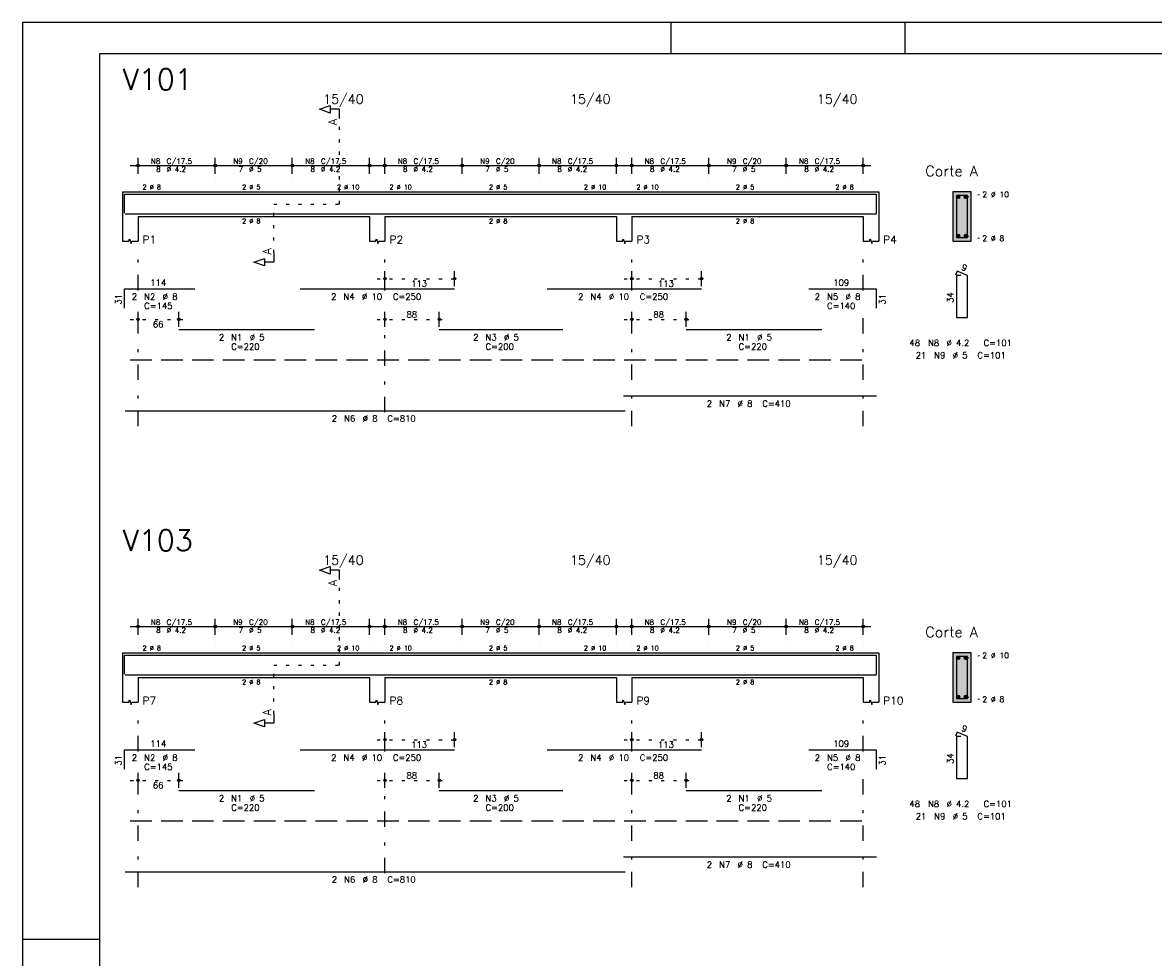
# Model space of a CAD drawing. Extents: x 0 to 84.1, y 0 to 59.4.
# Tile 2 of 7: x 0 to 36.6, y 29.1 to 59.4. Entities that reach past the tile are written whole.
import ezdxf

# ---------------------------------------------------------------- set-up
doc = ezdxf.new("R2010")
doc.units = 0
doc.header["$MEASUREMENT"] = 0
for name, pattern in [('ESTILO_TQS_0001', [1, 0.7, -0.3]), ('ESTILO_TQS_0002', [0.4, 0.1, -0.3]), ('ESTILO_TQS_0003', [1.5, 0.5, -0.4, 0.1, -0.5])]:
    doc.linetypes.add(name, pattern=pattern)
for name, color, linetype in [('1', 1, 'CONTINUOUS'), ('2', 2, 'CONTINUOUS'), ('4', 4, 'CONTINUOUS'), ('6', 6, 'CONTINUOUS'), ('7', 7, 'CONTINUOUS'), ('9', 9, 'CONTINUOUS')]:
    doc.layers.add(name, color=color, linetype=linetype)
doc.styles.get("Standard").update_dxf_attribs({"font": 'ROMANS.SHX'})

msp = doc.modelspace()

# ---------------------------------------------------------------- linework, layer by layer
at = {"layer": '1', "linetype": 'ESTILO_TQS_0002'}
for p, q in [((10.265, 53.52), (10.265, 56.29)), ((8.14, 51.935), (8.14, 53.52)), ((8.14, 53.52), (10.265, 53.52)), ((30.565, 53.745), (31.01, 53.83)), ((30.565, 52.495), (31.01, 52.41)), ((11.49, 51.1), (14.249, 51.1)), ((19.49, 51.1), (22.249, 51.1)), ((3.49, 49.78), (5.31, 49.78)), ((11.49, 49.78), (13.751, 49.78)), ((19.49, 49.78), (21.751, 49.78)), ((10.265, 38.58), (10.265, 41.35)), ((30.565, 38.805), (31.01, 38.89)), ((8.14, 36.995), (8.14, 38.58)), ((8.14, 38.58), (10.265, 38.58)), ((30.565, 37.555), (31.01, 37.47)), ((11.49, 36.16), (14.249, 36.16)), ((19.49, 36.16), (22.249, 36.16)), ((3.49, 34.84), (5.31, 34.84)), ((11.49, 34.84), (13.751, 34.84)), ((19.49, 34.84), (21.751, 34.84))]:
    msp.add_line(p, q, dxfattribs=at)
at = {"layer": '1', "linetype": 'ESTILO_TQS_0001'}
for p, q in [((3.49, 48.475), (27.49, 48.475)), ((3.49, 33.535), (27.49, 33.535))]:
    msp.add_line(p, q, dxfattribs=at)
at = {"layer": '1', "linetype": 'Continuous'}
for centre in [(30.315, 53.745), (30.565, 53.745), (30.315, 52.495), (30.565, 52.495), (30.315, 38.805), (30.565, 38.805), (30.315, 37.555), (30.565, 37.555)]:
    msp.add_circle(centre, 0.05, dxfattribs=at)
at = {"layer": '2', "linetype": 'Continuous'}
for p, q in [((84.1, 59.4), (0, 59.4)), ((0, 59.4), (0, 0)), ((21, 59.4), (21, 58.4)), ((28.6, 58.4), (28.6, 59.4)), ((3.74, 54.5), (3.74, 55.02)), ((6.24, 54.5), (6.24, 55.02)), ((6.24, 54.5), (6.24, 55.02)), ((8.74, 54.5), (8.74, 55.02)), ((8.74, 54.5), (8.74, 55.02)), ((11.24, 54.5), (11.24, 55.02)), ((11.74, 54.5), (11.74, 55.02)), ((14.24, 54.5), (14.24, 55.02)), ((14.24, 54.5), (14.24, 55.02)), ((16.74, 54.5), (16.74, 55.02)), ((16.74, 54.5), (16.74, 55.02)), ((19.24, 54.5), (19.24, 55.02)), ((19.74, 54.5), (19.74, 55.02)), ((22.24, 54.5), (22.24, 55.02)), ((22.24, 54.5), (22.24, 55.02)), ((24.74, 54.5), (24.74, 55.02)), ((24.74, 54.5), (24.74, 55.02)), ((27.24, 54.5), (27.24, 55.02)), ((3.49, 54.77), (6.49, 54.77)), ((5.99, 54.77), (8.99, 54.77)), ((8.49, 54.77), (11.49, 54.77)), ((11.49, 54.77), (14.49, 54.77)), ((13.99, 54.77), (16.99, 54.77)), ((16.49, 54.77), (19.49, 54.77)), ((19.49, 54.77), (22.49, 54.77)), ((21.99, 54.77), (24.99, 54.77)), ((24.49, 54.77), (27.49, 54.77)), ((3.74, 54.25), (3.74, 54.25)), ((6.24, 54.25), (6.24, 54.25)), ((6.24, 54.25), (6.24, 54.25)), ((8.74, 54.25), (8.74, 54.25)), ((8.74, 54.25), (8.74, 54.25)), ((11.24, 54.25), (11.24, 54.25)), ((11.74, 54.25), (11.74, 54.25)), ((14.24, 54.25), (14.24, 54.25)), ((14.24, 54.25), (14.24, 54.25)), ((16.74, 54.25), (16.74, 54.25)), ((16.74, 54.25), (16.74, 54.25)), ((19.24, 54.25), (19.24, 54.25)), ((19.74, 54.25), (19.74, 54.25)), ((22.24, 54.25), (22.24, 54.25)), ((22.24, 54.25), (22.24, 54.25)), ((24.74, 54.25), (24.74, 54.25)), ((24.74, 54.25), (24.74, 54.25)), ((27.24, 54.25), (27.24, 54.25)), ((3.24, 53.92), (3.24, 53.12)), ((3.24, 53.92), (3.74, 53.92)), ((3.74, 53.92), (11.24, 53.92)), ((11.24, 53.92), (11.74, 53.92)), ((11.74, 53.92), (19.24, 53.92)), ((19.24, 53.92), (19.74, 53.92)), ((19.74, 53.92), (27.24, 53.92)), ((27.24, 53.92), (27.74, 53.92)), ((27.74, 53.92), (27.74, 53.12)), ((30.74, 53.92), (30.14, 53.92)), ((30.14, 53.92), (30.14, 52.32)), ((30.74, 52.32), (30.74, 53.92)), ((3.24, 53.12), (3.24, 52.32)), ((3.74, 53.12), (11.24, 53.12)), ((3.74, 53.12), (3.74, 52.32)), ((11.24, 53.12), (11.24, 52.32)), ((11.74, 53.12), (19.24, 53.12)), ((11.74, 53.12), (11.74, 52.32)), ((19.24, 53.12), (19.24, 52.32)), ((19.74, 53.12), (27.24, 53.12)), ((19.74, 53.12), (19.74, 52.32)), ((27.24, 53.12), (27.24, 52.32)), ((27.74, 53.12), (27.74, 52.32)), ((30.14, 52.32), (30.74, 52.32)), ((11.74, 50.86), (11.74, 51.35)), ((13.999, 50.86), (13.999, 51.35)), ((19.74, 50.86), (19.74, 51.35)), ((21.999, 50.86), (21.999, 51.35)), ((11.74, 50.76), (11.74, 50.76)), ((13.999, 50.76), (13.999, 50.76)), ((19.74, 50.76), (19.74, 50.76)), ((21.999, 50.76), (21.999, 50.76)), ((3.74, 49.54), (3.74, 50.03)), ((5.06, 49.54), (5.06, 50.03)), ((11.74, 49.54), (11.74, 50.03)), ((13.501, 49.54), (13.501, 50.03)), ((19.74, 49.54), (19.74, 50.03)), ((21.501, 49.54), (21.501, 50.03)), ((3.74, 49.44), (3.74, 49.44)), ((5.06, 49.44), (5.06, 49.44)), ((11.74, 49.44), (11.74, 49.44)), ((13.501, 49.44), (13.501, 49.44)), ((19.74, 49.44), (19.74, 49.44)), ((21.501, 49.44), (21.501, 49.44)), ((3.74, 39.56), (3.74, 40.08)), ((6.24, 39.56), (6.24, 40.08)), ((6.24, 39.56), (6.24, 40.08)), ((8.74, 39.56), (8.74, 40.08)), ((8.74, 39.56), (8.74, 40.08)), ((11.24, 39.56), (11.24, 40.08)), ((11.74, 39.56), (11.74, 40.08)), ((14.24, 39.56), (14.24, 40.08)), ((14.24, 39.56), (14.24, 40.08)), ((16.74, 39.56), (16.74, 40.08)), ((16.74, 39.56), (16.74, 40.08)), ((19.24, 39.56), (19.24, 40.08)), ((19.74, 39.56), (19.74, 40.08)), ((22.24, 39.56), (22.24, 40.08)), ((22.24, 39.56), (22.24, 40.08)), ((24.74, 39.56), (24.74, 40.08)), ((24.74, 39.56), (24.74, 40.08)), ((27.24, 39.56), (27.24, 40.08)), ((3.49, 39.83), (6.49, 39.83)), ((5.99, 39.83), (8.99, 39.83)), ((8.49, 39.83), (11.49, 39.83)), ((11.49, 39.83), (14.49, 39.83)), ((13.99, 39.83), (16.99, 39.83)), ((16.49, 39.83), (19.49, 39.83)), ((19.49, 39.83), (22.49, 39.83)), ((21.99, 39.83), (24.99, 39.83)), ((24.49, 39.83), (27.49, 39.83)), ((3.74, 39.31), (3.74, 39.31)), ((6.24, 39.31), (6.24, 39.31)), ((6.24, 39.31), (6.24, 39.31)), ((8.74, 39.31), (8.74, 39.31)), ((8.74, 39.31), (8.74, 39.31)), ((11.24, 39.31), (11.24, 39.31)), ((11.74, 39.31), (11.74, 39.31)), ((14.24, 39.31), (14.24, 39.31)), ((14.24, 39.31), (14.24, 39.31)), ((16.74, 39.31), (16.74, 39.31)), ((16.74, 39.31), (16.74, 39.31)), ((19.24, 39.31), (19.24, 39.31)), ((19.74, 39.31), (19.74, 39.31)), ((22.24, 39.31), (22.24, 39.31)), ((22.24, 39.31), (22.24, 39.31)), ((24.74, 39.31), (24.74, 39.31)), ((24.74, 39.31), (24.74, 39.31)), ((27.24, 39.31), (27.24, 39.31)), ((3.24, 38.98), (3.24, 38.18)), ((3.24, 38.98), (3.74, 38.98)), ((3.74, 38.98), (11.24, 38.98)), ((11.24, 38.98), (11.74, 38.98)), ((11.74, 38.98), (19.24, 38.98)), ((19.24, 38.98), (19.74, 38.98)), ((19.74, 38.98), (27.24, 38.98)), ((27.24, 38.98), (27.74, 38.98)), ((27.74, 38.98), (27.74, 38.18)), ((30.74, 38.98), (30.14, 38.98)), ((30.14, 38.98), (30.14, 37.38)), ((30.74, 37.38), (30.74, 38.98)), ((3.24, 38.18), (3.24, 37.38)), ((3.74, 38.18), (11.24, 38.18)), ((3.74, 38.18), (3.74, 37.38)), ((11.24, 38.18), (11.24, 37.38)), ((11.74, 38.18), (19.24, 38.18)), ((11.74, 38.18), (11.74, 37.38)), ((19.24, 38.18), (19.24, 37.38)), ((19.74, 38.18), (27.24, 38.18)), ((19.74, 38.18), (19.74, 37.38)), ((27.24, 38.18), (27.24, 37.38)), ((27.74, 38.18), (27.74, 37.38)), ((30.14, 37.38), (30.74, 37.38)), ((11.74, 35.92), (11.74, 36.41)), ((13.999, 35.92), (13.999, 36.41)), ((19.74, 35.92), (19.74, 36.41)), ((21.999, 35.92), (21.999, 36.41)), ((11.74, 35.82), (11.74, 35.82)), ((13.999, 35.82), (13.999, 35.82)), ((19.74, 35.82), (19.74, 35.82)), ((21.999, 35.82), (21.999, 35.82)), ((3.74, 34.6), (3.74, 35.09)), ((5.06, 34.6), (5.06, 35.09)), ((11.74, 34.6), (11.74, 35.09)), ((13.501, 34.6), (13.501, 35.09)), ((19.74, 34.6), (19.74, 35.09)), ((21.501, 34.6), (21.501, 35.09)), ((3.74, 34.5), (3.74, 34.5)), ((5.06, 34.5), (5.06, 34.5)), ((11.74, 34.5), (11.74, 34.5)), ((13.501, 34.5), (13.501, 34.5)), ((19.74, 34.5), (19.74, 34.5)), ((21.501, 34.5), (21.501, 34.5)), ((0, 29.7), (0.5, 29.7)), ((0.5, 29.7), (1.5, 29.7)), ((1.5, 29.7), (2.5, 29.7))]:
    msp.add_line(p, q, dxfattribs=at)
at = {"layer": '2', "linetype": 'ESTILO_TQS_0003'}
for p, q in [((3.74, 50.722), (3.74, 51.82)), ((11.74, 50.722), (11.74, 51.82)), ((19.74, 50.722), (19.74, 51.82)), ((27.24, 50.722), (27.24, 51.82)), ((3.74, 46.32), (3.74, 49.918)), ((11.74, 46.772), (11.74, 49.918)), ((19.74, 46.32), (19.74, 49.918)), ((27.24, 46.32), (27.24, 49.918)), ((3.74, 35.782), (3.74, 36.88)), ((11.74, 35.782), (11.74, 36.88)), ((19.74, 35.782), (19.74, 36.88)), ((27.24, 35.782), (27.24, 36.88)), ((3.74, 31.38), (3.74, 34.978)), ((11.74, 31.832), (11.74, 34.978)), ((19.74, 31.38), (19.74, 34.978)), ((27.24, 31.38), (27.24, 34.978))]:
    msp.add_line(p, q, dxfattribs=at)
at = {"layer": '2', "linetype": 'Continuous'}
for points in [[(83.1, 1), (2.5, 1), (2.5, 58.4), (83.1, 58.4), (83.1, 1)], [(10.265, 56.29), (10.265, 56.59), (9.965, 56.59), (9.965, 56.47), (9.615, 56.59), (9.965, 56.71), (9.965, 56.59)], [(3.24, 52.32), (3.44, 52.32), (3.465, 52.395), (3.515, 52.245), (3.54, 52.32), (3.74, 52.32)], [(11.24, 52.32), (11.44, 52.32), (11.465, 52.395), (11.515, 52.245), (11.54, 52.32), (11.74, 52.32)], [(19.24, 52.32), (19.44, 52.32), (19.465, 52.395), (19.515, 52.245), (19.54, 52.32), (19.74, 52.32)], [(27.24, 52.32), (27.44, 52.32), (27.465, 52.395), (27.515, 52.245), (27.54, 52.32), (27.74, 52.32)], [(8.14, 51.935), (8.14, 51.635), (7.84, 51.635), (7.84, 51.515), (7.49, 51.635), (7.84, 51.755), (7.84, 51.635)], [(10.265, 41.35), (10.265, 41.65), (9.965, 41.65), (9.965, 41.53), (9.615, 41.65), (9.965, 41.77), (9.965, 41.65)], [(3.24, 37.38), (3.44, 37.38), (3.465, 37.455), (3.515, 37.305), (3.54, 37.38), (3.74, 37.38)], [(11.24, 37.38), (11.44, 37.38), (11.465, 37.455), (11.515, 37.305), (11.54, 37.38), (11.74, 37.38)], [(19.24, 37.38), (19.44, 37.38), (19.465, 37.455), (19.515, 37.305), (19.54, 37.38), (19.74, 37.38)], [(27.24, 37.38), (27.44, 37.38), (27.465, 37.455), (27.515, 37.305), (27.54, 37.38), (27.74, 37.38)], [(8.14, 36.995), (8.14, 36.695), (7.84, 36.695), (7.84, 36.575), (7.49, 36.695), (7.84, 36.815), (7.84, 36.695)]]:
    msp.add_lwpolyline(points, dxfattribs=at)
for centre, radius in [((3.74, 54.77), 0.0416), ((3.74, 54.77), 0.0208), ((6.24, 54.77), 0.0416), ((6.24, 54.77), 0.0416), ((6.24, 54.77), 0.0208), ((6.24, 54.77), 0.0208), ((8.74, 54.77), 0.0416), ((8.74, 54.77), 0.0416), ((8.74, 54.77), 0.0208), ((8.74, 54.77), 0.0208), ((11.24, 54.77), 0.0416), ((11.24, 54.77), 0.0208), ((11.74, 54.77), 0.0416), ((11.74, 54.77), 0.0208), ((14.24, 54.77), 0.0416), ((14.24, 54.77), 0.0416), ((14.24, 54.77), 0.0208), ((14.24, 54.77), 0.0208), ((16.74, 54.77), 0.0416), ((16.74, 54.77), 0.0416), ((16.74, 54.77), 0.0208), ((16.74, 54.77), 0.0208), ((19.24, 54.77), 0.0416), ((19.24, 54.77), 0.0208), ((19.74, 54.77), 0.0416), ((19.74, 54.77), 0.0208), ((22.24, 54.77), 0.0416), ((22.24, 54.77), 0.0416), ((22.24, 54.77), 0.0208), ((22.24, 54.77), 0.0208), ((24.74, 54.77), 0.0416), ((24.74, 54.77), 0.0416), ((24.74, 54.77), 0.0208), ((24.74, 54.77), 0.0208), ((27.24, 54.77), 0.0416), ((27.24, 54.77), 0.0208), ((11.74, 51.1), 0.04), ((11.74, 51.1), 0.02), ((13.999, 51.1), 0.04), ((13.999, 51.1), 0.02), ((19.74, 51.1), 0.04), ((19.74, 51.1), 0.02), ((21.999, 51.1), 0.04), ((21.999, 51.1), 0.02), ((3.74, 49.78), 0.04), ((3.74, 49.78), 0.02), ((5.06, 49.78), 0.04), ((5.06, 49.78), 0.02), ((11.74, 49.78), 0.04), ((11.74, 49.78), 0.02), ((13.501, 49.78), 0.04), ((13.501, 49.78), 0.02), ((19.74, 49.78), 0.04), ((19.74, 49.78), 0.02), ((21.501, 49.78), 0.04), ((21.501, 49.78), 0.02), ((3.74, 39.83), 0.0416), ((3.74, 39.83), 0.0208), ((6.24, 39.83), 0.0416), ((6.24, 39.83), 0.0416), ((6.24, 39.83), 0.0208), ((6.24, 39.83), 0.0208), ((8.74, 39.83), 0.0416), ((8.74, 39.83), 0.0416), ((8.74, 39.83), 0.0208), ((8.74, 39.83), 0.0208), ((11.24, 39.83), 0.0416), ((11.24, 39.83), 0.0208), ((11.74, 39.83), 0.0416), ((11.74, 39.83), 0.0208), ((14.24, 39.83), 0.0416), ((14.24, 39.83), 0.0416), ((14.24, 39.83), 0.0208), ((14.24, 39.83), 0.0208), ((16.74, 39.83), 0.0416), ((16.74, 39.83), 0.0416), ((16.74, 39.83), 0.0208), ((16.74, 39.83), 0.0208), ((19.24, 39.83), 0.0416), ((19.24, 39.83), 0.0208), ((19.74, 39.83), 0.0416), ((19.74, 39.83), 0.0208), ((22.24, 39.83), 0.0416), ((22.24, 39.83), 0.0416), ((22.24, 39.83), 0.0208), ((22.24, 39.83), 0.0208), ((24.74, 39.83), 0.0416), ((24.74, 39.83), 0.0416), ((24.74, 39.83), 0.0208), ((24.74, 39.83), 0.0208), ((27.24, 39.83), 0.0416), ((27.24, 39.83), 0.0208), ((11.74, 36.16), 0.04), ((11.74, 36.16), 0.02), ((13.999, 36.16), 0.04), ((13.999, 36.16), 0.02), ((19.74, 36.16), 0.04), ((19.74, 36.16), 0.02), ((21.999, 36.16), 0.04), ((21.999, 36.16), 0.02), ((3.74, 34.84), 0.04), ((3.74, 34.84), 0.02), ((5.06, 34.84), 0.04), ((5.06, 34.84), 0.02), ((11.74, 34.84), 0.04), ((11.74, 34.84), 0.02), ((13.501, 34.84), 0.04), ((13.501, 34.84), 0.02), ((19.74, 34.84), 0.04), ((19.74, 34.84), 0.02), ((21.501, 34.84), 0.04), ((21.501, 34.84), 0.02)]:
    msp.add_circle(centre, radius, dxfattribs=at)
at = {"layer": '4', "linetype": 'Continuous'}
for p, q in [((3.3, 53.22), (3.3, 53.84)), ((3.3, 53.84), (5.58, 53.84)), ((5.06, 53.84), (9.46, 53.84)), ((8.999, 53.84), (13.999, 53.84)), ((13.501, 53.84), (17.501, 53.84)), ((16.999, 53.84), (21.999, 53.84)), ((21.501, 53.84), (25.901, 53.84)), ((25.478, 53.84), (27.658, 53.84)), ((27.658, 53.84), (27.658, 53.22)), ((3.32, 53.2), (19.52, 53.2)), ((19.47, 53.2), (27.67, 53.2)), ((3.3, 38.28), (3.3, 38.9)), ((3.3, 38.9), (5.58, 38.9)), ((5.06, 38.9), (9.46, 38.9)), ((8.999, 38.9), (13.999, 38.9)), ((13.501, 38.9), (17.501, 38.9)), ((16.999, 38.9), (21.999, 38.9)), ((21.501, 38.9), (25.901, 38.9)), ((25.478, 38.9), (27.658, 38.9)), ((27.658, 38.9), (27.658, 38.28)), ((3.32, 38.26), (19.52, 38.26)), ((19.47, 38.26), (27.67, 38.26))]:
    msp.add_line(p, q, dxfattribs=at)
for points in [[(30.26, 53.8), (30.26, 52.44), (30.62, 52.44), (30.62, 53.8), (30.26, 53.8)], [(30.26, 38.86), (30.26, 37.5), (30.62, 37.5), (30.62, 38.86), (30.26, 38.86)]]:
    msp.add_lwpolyline(points, dxfattribs=at)
at = {"layer": '6', "linetype": 'Continuous'}
for p, q in [((30.288, 51.34), (30.234, 51.211)), ((30.62, 51.2), (30.288, 51.34)), ((30.4, 51.2), (30.26, 51.2)), ((30.26, 51.2), (30.26, 49.84)), ((30.62, 49.84), (30.62, 51.2)), ((3.3, 50.15), (3.3, 50.77)), ((3.3, 50.77), (5.58, 50.77)), ((8.999, 50.77), (13.999, 50.77)), ((16.999, 50.77), (21.999, 50.77)), ((25.478, 50.77), (27.658, 50.77)), ((27.658, 50.77), (27.658, 50.15)), ((30.26, 49.84), (30.62, 49.84)), ((5.06, 49.45), (9.46, 49.45)), ((13.501, 49.45), (17.501, 49.45)), ((21.501, 49.45), (25.901, 49.45)), ((19.47, 47.3), (27.67, 47.3)), ((3.32, 46.82), (19.52, 46.82)), ((30.288, 36.4), (30.234, 36.271)), ((30.62, 36.26), (30.288, 36.4)), ((30.4, 36.26), (30.26, 36.26)), ((30.26, 36.26), (30.26, 34.9)), ((30.62, 34.9), (30.62, 36.26)), ((3.3, 35.21), (3.3, 35.83)), ((3.3, 35.83), (5.58, 35.83)), ((8.999, 35.83), (13.999, 35.83)), ((16.999, 35.83), (21.999, 35.83)), ((25.478, 35.83), (27.658, 35.83)), ((27.658, 35.83), (27.658, 35.21)), ((30.26, 34.9), (30.62, 34.9)), ((5.06, 34.51), (9.46, 34.51)), ((13.501, 34.51), (17.501, 34.51)), ((21.501, 34.51), (25.901, 34.51)), ((19.47, 32.36), (27.67, 32.36)), ((3.32, 31.88), (19.52, 31.88))]:
    msp.add_line(p, q, dxfattribs=at)
at = {"layer": '9', "linetype": 'Continuous'}
for points in [[(30.74, 52.32), (30.74, 53.92), (30.14, 53.92)], [(30.74, 52.32), (30.14, 53.92), (30.14, 52.32)], [(30.365, 53.745), (30.29, 53.788), (30.268, 53.762)], [(30.365, 53.745), (30.268, 53.762), (30.268, 53.728)], [(30.365, 53.745), (30.268, 53.728), (30.29, 53.702)], [(30.365, 53.745), (30.324, 53.794), (30.29, 53.788)], [(30.365, 53.745), (30.29, 53.702), (30.324, 53.696)], [(30.365, 53.745), (30.353, 53.777), (30.324, 53.794)], [(30.365, 53.745), (30.324, 53.696), (30.353, 53.713)], [(30.365, 53.745), (30.353, 53.713), (30.365, 53.745)], [(30.615, 53.745), (30.54, 53.788), (30.518, 53.762)], [(30.615, 53.745), (30.518, 53.762), (30.518, 53.728)], [(30.615, 53.745), (30.518, 53.728), (30.54, 53.702)], [(30.615, 53.745), (30.574, 53.794), (30.54, 53.788)], [(30.615, 53.745), (30.54, 53.702), (30.574, 53.696)], [(30.615, 53.745), (30.603, 53.777), (30.574, 53.794)], [(30.615, 53.745), (30.574, 53.696), (30.603, 53.713)], [(30.615, 53.745), (30.603, 53.713), (30.615, 53.745)], [(30.365, 52.495), (30.29, 52.538), (30.268, 52.512)], [(30.365, 52.495), (30.268, 52.512), (30.268, 52.478)], [(30.365, 52.495), (30.268, 52.478), (30.29, 52.452)], [(30.365, 52.495), (30.324, 52.544), (30.29, 52.538)], [(30.365, 52.495), (30.29, 52.452), (30.324, 52.446)], [(30.365, 52.495), (30.353, 52.527), (30.324, 52.544)], [(30.365, 52.495), (30.324, 52.446), (30.353, 52.463)], [(30.365, 52.495), (30.353, 52.463), (30.365, 52.495)], [(30.615, 52.495), (30.54, 52.538), (30.518, 52.512)], [(30.615, 52.495), (30.518, 52.512), (30.518, 52.478)], [(30.615, 52.495), (30.518, 52.478), (30.54, 52.452)], [(30.615, 52.495), (30.574, 52.544), (30.54, 52.538)], [(30.615, 52.495), (30.54, 52.452), (30.574, 52.446)], [(30.615, 52.495), (30.603, 52.527), (30.574, 52.544)], [(30.615, 52.495), (30.574, 52.446), (30.603, 52.463)], [(30.615, 52.495), (30.603, 52.463), (30.615, 52.495)], [(30.74, 52.32), (30.14, 52.32), (30.74, 52.32)], [(30.74, 37.38), (30.74, 38.98), (30.14, 38.98)], [(30.74, 37.38), (30.14, 38.98), (30.14, 37.38)], [(30.365, 38.805), (30.29, 38.848), (30.268, 38.822)], [(30.365, 38.805), (30.324, 38.854), (30.29, 38.848)], [(30.365, 38.805), (30.353, 38.837), (30.324, 38.854)], [(30.615, 38.805), (30.54, 38.848), (30.518, 38.822)], [(30.615, 38.805), (30.574, 38.854), (30.54, 38.848)], [(30.615, 38.805), (30.603, 38.837), (30.574, 38.854)], [(30.365, 38.805), (30.268, 38.822), (30.268, 38.788)], [(30.365, 38.805), (30.268, 38.788), (30.29, 38.762)], [(30.365, 38.805), (30.29, 38.762), (30.324, 38.756)], [(30.365, 38.805), (30.324, 38.756), (30.353, 38.773)], [(30.365, 38.805), (30.353, 38.773), (30.365, 38.805)], [(30.615, 38.805), (30.518, 38.822), (30.518, 38.788)], [(30.615, 38.805), (30.518, 38.788), (30.54, 38.762)], [(30.615, 38.805), (30.54, 38.762), (30.574, 38.756)], [(30.615, 38.805), (30.574, 38.756), (30.603, 38.773)], [(30.615, 38.805), (30.603, 38.773), (30.615, 38.805)], [(30.74, 37.38), (30.14, 37.38), (30.74, 37.38)], [(30.365, 37.555), (30.29, 37.598), (30.268, 37.572)], [(30.365, 37.555), (30.268, 37.572), (30.268, 37.538)], [(30.365, 37.555), (30.268, 37.538), (30.29, 37.512)], [(30.365, 37.555), (30.324, 37.604), (30.29, 37.598)], [(30.365, 37.555), (30.29, 37.512), (30.324, 37.506)], [(30.365, 37.555), (30.353, 37.587), (30.324, 37.604)], [(30.365, 37.555), (30.324, 37.506), (30.353, 37.523)], [(30.365, 37.555), (30.353, 37.523), (30.365, 37.555)], [(30.615, 37.555), (30.54, 37.598), (30.518, 37.572)], [(30.615, 37.555), (30.518, 37.572), (30.518, 37.538)], [(30.615, 37.555), (30.518, 37.538), (30.54, 37.512)], [(30.615, 37.555), (30.574, 37.604), (30.54, 37.598)], [(30.615, 37.555), (30.54, 37.512), (30.574, 37.506)], [(30.615, 37.555), (30.603, 37.587), (30.574, 37.604)], [(30.615, 37.555), (30.574, 37.506), (30.603, 37.523)], [(30.615, 37.555), (30.603, 37.523), (30.615, 37.555)]]:
    msp.add_solid(points, dxfattribs=at)

# ---------------------------------------------------------------- texts
at = {"layer": '2', "linetype": 'Continuous'}
for s, height, p in [('15/40', 0.3, (9.74, 56.77)), ('15/40', 0.3, (17.74, 56.77)), ('15/40', 0.3, (25.74, 56.77)), ('N8', 0.17, (4.157, 54.821)), ('C/17.5', 0.17, (4.667, 54.821)), ('N9', 0.17, (6.827, 54.821)), ('C/20', 0.17, (7.337, 54.821)), ('N8', 0.17, (9.157, 54.821)), ('C/17.5', 0.17, (9.667, 54.821)), ('N8', 0.17, (12.157, 54.821)), ('C/17.5', 0.17, (12.667, 54.821)), ('N9', 0.17, (14.827, 54.821)), ('C/20', 0.17, (15.337, 54.821)), ('N8', 0.17, (17.157, 54.821)), ('C/17.5', 0.17, (17.667, 54.821)), ('N8', 0.17, (20.157, 54.821)), ('C/17.5', 0.17, (20.667, 54.821)), ('N9', 0.17, (22.827, 54.821)), ('C/20', 0.17, (23.337, 54.821)), ('N8', 0.17, (25.157, 54.821)), ('C/17.5', 0.17, (25.667, 54.821)), ('8', 0.17, (4.327, 54.566)), ('%%c 4.2', 0.17, (4.667, 54.566)), ('7', 0.17, (6.997, 54.566)), ('%%c 5', 0.17, (7.337, 54.566)), ('8', 0.17, (9.327, 54.566)), ('%%c 4.2', 0.17, (9.667, 54.566)), ('8', 0.17, (12.327, 54.566)), ('%%c 4.2', 0.17, (12.667, 54.566)), ('7', 0.17, (14.997, 54.566)), ('%%c 5', 0.17, (15.337, 54.566)), ('8', 0.17, (17.327, 54.566)), ('%%c 4.2', 0.17, (17.667, 54.566)), ('8', 0.17, (20.327, 54.566)), ('%%c 4.2', 0.17, (20.667, 54.566)), ('7', 0.17, (22.997, 54.566)), ('%%c 5', 0.17, (23.337, 54.566)), ('8', 0.17, (25.327, 54.566)), ('%%c 4.2', 0.17, (25.667, 54.566)), ('Corte A', 0.34, (29.25, 54.42)), ('2 %%c 8', 0.15, (3.89, 53.995)), ('2 %%c 5', 0.15, (7.115, 53.995)), ('2 %%c 10', 0.15, (10.19, 53.995)), ('2 %%c 10', 0.15, (11.89, 53.995)), ('2 %%c 5', 0.15, (15.115, 53.995)), ('2 %%c 10', 0.15, (18.19, 53.995)), ('2 %%c 10', 0.15, (19.89, 53.995)), ('2 %%c 5', 0.15, (23.115, 53.995)), ('2 %%c 8', 0.15, (26.34, 53.995)), ('2 %%c 10', 0.18, (31.1, 53.74)), ('2 %%c 8', 0.15, (7.115, 52.895)), ('2 %%c 8', 0.15, (15.115, 52.895)), ('2 %%c 8', 0.15, (23.115, 52.895)), ('P1', 0.25, (3.89, 52.245)), ('P2', 0.25, (11.89, 52.245)), ('P3', 0.25, (19.89, 52.245)), ('P4', 0.25, (27.89, 52.245)), ('2 %%c 8', 0.18, (31.1, 52.32)), ('114', 0.2, (4.14, 50.87)), ('113', 0.2, (12.59, 50.84)), ('113', 0.2, (20.59, 50.84)), ('109', 0.2, (26.268, 50.87)), ('2', 0.2, (3.54, 50.42)), ('N2', 0.2, (3.94, 50.42)), ('%%c 8', 0.2, (4.54, 50.42)), ('2', 0.2, (9.999, 50.42)), ('N4', 0.2, (10.399, 50.42)), ('%%c 10', 0.2, (10.999, 50.42)), ('C=250', 0.2, (11.999, 50.42)), ('2', 0.2, (17.999, 50.42)), ('N4', 0.2, (18.399, 50.42)), ('%%c 10', 0.2, (18.999, 50.42)), ('C=250', 0.2, (19.999, 50.42)), ('2', 0.2, (25.668, 50.42)), ('N5', 0.2, (26.068, 50.42)), ('%%c 8', 0.2, (26.668, 50.42)), ('C=145', 0.2, (3.94, 50.12)), ('C=140', 0.2, (26.068, 50.12)), ('88', 0.2, (12.44, 49.84)), ('88', 0.2, (20.44, 49.84)), ('66', 0.2, (4.22, 49.52)), ('2', 0.2, (6.36, 49.1)), ('N1', 0.2, (6.76, 49.1)), ('%%c 5', 0.2, (7.36, 49.1)), ('2', 0.2, (14.601, 49.1)), ('N3', 0.2, (15.001, 49.1)), ('%%c 5', 0.2, (15.601, 49.1)), ('2', 0.2, (22.801, 49.1)), ('N1', 0.2, (23.201, 49.1)), ('%%c 5', 0.2, (23.801, 49.1)), ('48', 0.2, (28.74, 48.92)), ('N8', 0.2, (29.34, 48.92)), ('%%c 4.2', 0.2, (29.94, 48.92)), ('C=101', 0.2, (31.14, 48.92)), ('C=220', 0.2, (6.76, 48.8)), ('C=200', 0.2, (15.001, 48.8)), ('C=220', 0.2, (23.201, 48.8)), ('21', 0.2, (28.94, 48.52)), ('N9', 0.2, (29.54, 48.52)), ('%%c 5', 0.2, (30.14, 48.52)), ('C=101', 0.2, (30.94, 48.52)), ('2', 0.2, (22.17, 46.95)), ('N7', 0.2, (22.57, 46.95)), ('%%c 8', 0.2, (23.17, 46.95)), ('C=410', 0.2, (23.97, 46.95)), ('2', 0.2, (10.02, 46.47)), ('N6', 0.2, (10.42, 46.47)), ('%%c 8', 0.2, (11.02, 46.47)), ('C=810', 0.2, (11.82, 46.47)), ('15/40', 0.3, (9.74, 41.83)), ('15/40', 0.3, (17.74, 41.83)), ('15/40', 0.3, (25.74, 41.83)), ('N8', 0.17, (4.157, 39.881)), ('C/17.5', 0.17, (4.667, 39.881)), ('N9', 0.17, (6.827, 39.881)), ('C/20', 0.17, (7.337, 39.881)), ('N8', 0.17, (9.157, 39.881)), ('C/17.5', 0.17, (9.667, 39.881)), ('N8', 0.17, (12.157, 39.881)), ('C/17.5', 0.17, (12.667, 39.881)), ('N9', 0.17, (14.827, 39.881)), ('C/20', 0.17, (15.337, 39.881)), ('N8', 0.17, (17.157, 39.881)), ('C/17.5', 0.17, (17.667, 39.881)), ('N8', 0.17, (20.157, 39.881)), ('C/17.5', 0.17, (20.667, 39.881)), ('N9', 0.17, (22.827, 39.881)), ('C/20', 0.17, (23.337, 39.881)), ('N8', 0.17, (25.157, 39.881)), ('C/17.5', 0.17, (25.667, 39.881)), ('8', 0.17, (4.327, 39.626)), ('%%c 4.2', 0.17, (4.667, 39.626)), ('7', 0.17, (6.997, 39.626)), ('%%c 5', 0.17, (7.337, 39.626)), ('8', 0.17, (9.327, 39.626)), ('%%c 4.2', 0.17, (9.667, 39.626)), ('8', 0.17, (12.327, 39.626)), ('%%c 4.2', 0.17, (12.667, 39.626)), ('7', 0.17, (14.997, 39.626)), ('%%c 5', 0.17, (15.337, 39.626)), ('8', 0.17, (17.327, 39.626)), ('%%c 4.2', 0.17, (17.667, 39.626)), ('8', 0.17, (20.327, 39.626)), ('%%c 4.2', 0.17, (20.667, 39.626)), ('7', 0.17, (22.997, 39.626)), ('%%c 5', 0.17, (23.337, 39.626)), ('8', 0.17, (25.327, 39.626)), ('%%c 4.2', 0.17, (25.667, 39.626)), ('Corte A', 0.34, (29.25, 39.48)), ('2 %%c 8', 0.15, (3.89, 39.055)), ('2 %%c 5', 0.15, (7.115, 39.055)), ('2 %%c 10', 0.15, (10.19, 39.055)), ('2 %%c 10', 0.15, (11.89, 39.055)), ('2 %%c 5', 0.15, (15.115, 39.055)), ('2 %%c 10', 0.15, (18.19, 39.055)), ('2 %%c 10', 0.15, (19.89, 39.055)), ('2 %%c 5', 0.15, (23.115, 39.055)), ('2 %%c 8', 0.15, (26.34, 39.055)), ('2 %%c 10', 0.18, (31.1, 38.8)), ('2 %%c 8', 0.15, (7.115, 37.955)), ('2 %%c 8', 0.15, (15.115, 37.955)), ('2 %%c 8', 0.15, (23.115, 37.955)), ('P7', 0.25, (3.89, 37.305)), ('P8', 0.25, (11.89, 37.305)), ('P9', 0.25, (19.89, 37.305)), ('P10', 0.25, (27.89, 37.305)), ('2 %%c 8', 0.18, (31.1, 37.38)), ('114', 0.2, (4.14, 35.93)), ('113', 0.2, (12.59, 35.9)), ('113', 0.2, (20.59, 35.9)), ('109', 0.2, (26.268, 35.93)), ('2', 0.2, (3.54, 35.48)), ('N2', 0.2, (3.94, 35.48)), ('%%c 8', 0.2, (4.54, 35.48)), ('2', 0.2, (9.999, 35.48)), ('N4', 0.2, (10.399, 35.48)), ('%%c 10', 0.2, (10.999, 35.48)), ('C=250', 0.2, (11.999, 35.48)), ('2', 0.2, (17.999, 35.48)), ('N4', 0.2, (18.399, 35.48)), ('%%c 10', 0.2, (18.999, 35.48)), ('C=250', 0.2, (19.999, 35.48)), ('2', 0.2, (25.668, 35.48)), ('N5', 0.2, (26.068, 35.48)), ('%%c 8', 0.2, (26.668, 35.48)), ('C=145', 0.2, (3.94, 35.18)), ('C=140', 0.2, (26.068, 35.18)), ('88', 0.2, (12.44, 34.9)), ('88', 0.2, (20.44, 34.9)), ('66', 0.2, (4.22, 34.58)), ('2', 0.2, (6.36, 34.16)), ('N1', 0.2, (6.76, 34.16)), ('%%c 5', 0.2, (7.36, 34.16)), ('2', 0.2, (14.601, 34.16)), ('N3', 0.2, (15.001, 34.16)), ('%%c 5', 0.2, (15.601, 34.16)), ('2', 0.2, (22.801, 34.16)), ('N1', 0.2, (23.201, 34.16)), ('%%c 5', 0.2, (23.801, 34.16)), ('48', 0.2, (28.74, 33.98)), ('N8', 0.2, (29.34, 33.98)), ('%%c 4.2', 0.2, (29.94, 33.98)), ('C=101', 0.2, (31.14, 33.98)), ('C=220', 0.2, (6.76, 33.86)), ('C=200', 0.2, (15.001, 33.86)), ('C=220', 0.2, (23.201, 33.86)), ('21', 0.2, (28.94, 33.58)), ('N9', 0.2, (29.54, 33.58)), ('%%c 5', 0.2, (30.14, 33.58)), ('C=101', 0.2, (30.94, 33.58)), ('2', 0.2, (22.17, 32.01)), ('N7', 0.2, (22.57, 32.01)), ('%%c 8', 0.2, (23.17, 32.01)), ('C=410', 0.2, (23.97, 32.01)), ('2', 0.2, (10.02, 31.53)), ('N6', 0.2, (10.42, 31.53)), ('%%c 8', 0.2, (11.02, 31.53)), ('C=810', 0.2, (11.82, 31.53))]:
    msp.add_text(s, height=height, dxfattribs=at).set_placement(p)
for s, height, rotation, p in [('A', 0.272, 90, (10.183, 56.072)), ('A', 0.272, 90, (8.058, 51.881)), ('9', 0.2, 337.1146, (30.401, 51.401)), ('34', 0.2, 90, (30.16, 50.32)), ('31', 0.2, 90, (3.2, 50.26)), ('31', 0.2, 90, (27.958, 50.26)), ('A', 0.272, 90, (10.183, 41.132)), ('A', 0.272, 90, (8.058, 36.941)), ('9', 0.2, 337.1146, (30.401, 36.461)), ('31', 0.2, 90, (3.2, 35.32)), ('31', 0.2, 90, (27.958, 35.32)), ('34', 0.2, 90, (30.16, 35.38))]:
    msp.add_text(s, height=height, rotation=rotation, dxfattribs=at).set_placement(p)
at = {"layer": '7', "linetype": 'Continuous'}
for s, p in [('V101', (3.24, 57.22)), ('V103', (3.24, 42.28))]:
    msp.add_text(s, height=0.68, dxfattribs=at).set_placement(p)

doc.saveas('drawing.dxf')
